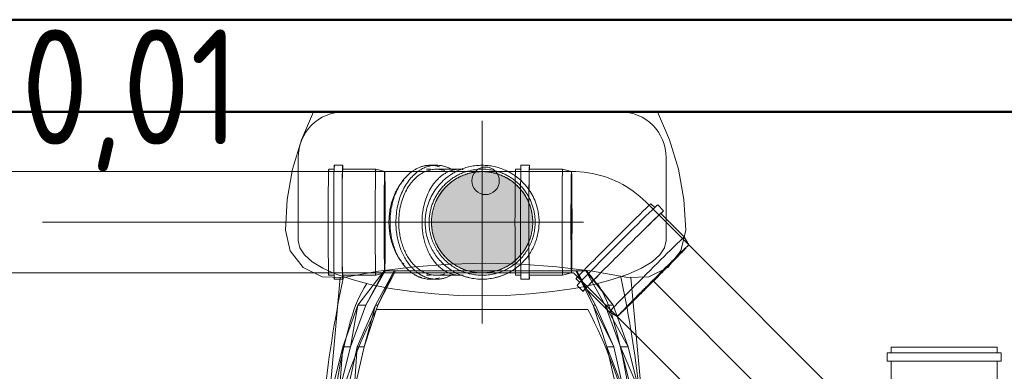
# Model space of a CAD drawing. Header units: millimetres. Extents: x -121 to 21670, y 1231 to 39176.
# Tile 20 of 72: x 8214 to 9284, y 35416 to 35798. Entities that reach past the tile are written whole.
import ezdxf

# ---------------------------------------------------------------- set-up
doc = ezdxf.new("R2010")
doc.units = ezdxf.units.MM
doc.linetypes.add('ADSK_Осевая', pattern=[700, 500, -100, 0, -100])
doc.linetypes.add('ADSK_Скрыто', pattern=[300, 150, -150])
for name, color, linetype, lineweight in [('A-DETL-____-HDLN', 90, 'ADSK_Скрыто', 9), ('A-WALL-____-MCUT', 113, 'Continuous', 50), ('A-WALL-____-OTLN', 113, 'Continuous', 20), ('M-EQPM-____-OTLN', 50, 'Continuous', 20), ('P-PIPE-____-CNTR', 3, 'ADSK_Осевая', 20), ('P-PIPE-____-IDEN', 2, 'Continuous', 20), ('P-PIPE-____-OTLN', 3, 'Continuous', 20), ('P-SANR-FIXT-OTLN', 6, 'Continuous', 20)]:
    doc.layers.add(name, color=color, linetype=linetype, lineweight=lineweight)
doc.styles.add('GOST Common_1', font='GOST_Common.ttf', dxfattribs={"width": 0.9, "height": 125})

# ---------------------------------------------------------------- blocks, each defined once
blk = doc.blocks.new('Прямая форма - V line-608933-В_Этаж 02_Канализация')
at = {"layer": 'M-EQPM-____-OTLN', "color": 253}
for p, q in [((200.1, -30.5), (186.8, 0)), ((-186.8, 0), (-200.1, -30.5)), ((-200.1, -30.5), (-209.7, -62.4)), ((209.7, -62.4), (200.1, -30.5)), ((-209.7, -62.4), (-215.5, -95.2)), ((-10.6, -64.4), (-8.3, -62.5)), ((-8.3, -62.5), (-5.7, -61.1)), ((-5.7, -61.1), (-2.9, -60.3)), ((-2.9, -60.3), (0, -60)), ((0, -60), (2.9, -60.3)), ((2.9, -60.3), (5.7, -61.1)), ((5.7, -61.1), (8.3, -62.5)), ((8.3, -62.5), (10.6, -64.4)), ((215.5, -95.2), (209.7, -62.4)), ((-15, -75), (-14.7, -72.1)), ((-14.7, -72.1), (-13.9, -69.2)), ((-13.9, -69.2), (-12.5, -66.6)), ((-12.5, -66.6), (-10.6, -64.4)), ((10.6, -64.4), (12.5, -66.6)), ((12.5, -66.6), (13.9, -69.2)), ((13.9, -69.2), (14.7, -72.1)), ((14.7, -72.1), (15, -75)), ((-14.7, -77.9), (-15, -75)), ((-13.9, -80.7), (-14.7, -77.9)), ((-12.5, -83.3), (-13.9, -80.7)), ((-10.6, -85.6), (-12.5, -83.3)), ((-8.3, -87.4), (-10.6, -85.6)), ((10.6, -85.6), (8.3, -87.4)), ((12.5, -83.3), (10.6, -85.6)), ((13.9, -80.7), (12.5, -83.3)), ((14.7, -77.9), (13.9, -80.7)), ((15, -75), (14.7, -77.9)), ((-215.5, -95.2), (-217.5, -128.5)), ((-5.7, -88.8), (-8.3, -87.4)), ((-2.9, -89.7), (-5.7, -88.8)), ((0, -90), (-2.9, -89.7)), ((2.9, -89.7), (0, -90)), ((5.7, -88.8), (2.9, -89.7)), ((8.3, -87.4), (5.7, -88.8)), ((217.5, -128.5), (215.5, -95.2)), ((-217.5, -128.5), (-212.4, -151)), ((212.4, -151), (217.5, -128.5)), ((-212.4, -151), (-198.2, -169.1)), ((198.2, -169.1), (212.4, -151)), ((-198.2, -169.1), (-177.6, -179.5)), ((-116.2, -173.2), (-77.6, -168.3)), ((-77.6, -168.3), (-38.9, -165.4)), ((-38.9, -165.4), (0, -164.4)), ((38.9, -165.4), (0, -164.4)), ((77.6, -168.3), (38.9, -165.4)), ((77.6, -168.3), (116.2, -173.2)), ((177.6, -179.5), (198.2, -169.1)), ((-177.6, -179.5), (-154.5, -180)), ((-157.8, -179.9), (-173.5, -350.4)), ((-154.5, -180), (-116.2, -173.2)), ((-138.7, -210.1), (-110.2, -172.9)), ((-130.1, -210.2), (-110.2, -172.9)), ((-108.9, -172.9), (-130.1, -210.2)), ((-119.6, -210.1), (-99.2, -172.9)), ((-117.1, -210.2), (-99.2, -172.9)), ((-98, -172.9), (-117.1, -210.2)), ((-110.2, -172.9), (-108.9, -172.9)), ((-108.9, -172.9), (-99.2, -172.9)), ((-99.2, -172.9), (-98, -172.9)), ((-98, -172.9), (98, -172.9)), ((98, -172.9), (99.2, -172.9)), ((98, -172.9), (119.6, -210.1)), ((117.1, -210.2), (98, -172.9)), ((99.2, -172.9), (119.6, -210.1)), ((99.2, -172.9), (108.9, -172.9)), ((108.9, -172.9), (110.2, -172.9)), ((108.9, -172.9), (138.7, -210.1)), ((130.1, -210.2), (108.9, -172.9)), ((110.2, -172.9), (138.7, -210.1)), ((116.2, -173.2), (154.5, -180)), ((154.5, -180), (177.6, -179.5)), ((173.5, -350.4), (157.8, -179.9)), ((-154.9, -255.3), (-138.7, -210.1)), ((-146.7, -255.5), (-138.7, -210.1)), ((-130.1, -210.2), (-146.7, -255.5)), ((-139.4, -255.3), (-119.6, -210.1)), ((-138.7, -210.1), (-130.1, -210.2)), ((-132, -255.5), (-119.6, -210.1)), ((-117.1, -210.2), (-132, -255.5)), ((-119.6, -210.1), (-117.1, -210.2)), ((119.6, -210.1), (117.1, -210.2)), ((117.1, -210.2), (139.4, -255.3)), ((132, -255.5), (117.1, -210.2)), ((119.6, -210.1), (139.4, -255.3)), ((138.7, -210.1), (130.1, -210.2)), ((130.1, -210.2), (154.9, -255.3)), ((146.7, -255.5), (130.1, -210.2)), ((138.7, -210.1), (154.9, -255.3)), ((-166.5, -302.2), (-154.9, -255.3)), ((-158.6, -302.8), (-154.9, -255.3)), ((-146.7, -255.5), (-158.6, -302.8)), ((-154.9, -255.3), (-146.7, -255.5)), ((-149.8, -302.2), (-139.4, -255.3)), ((-142.7, -302.8), (-139.4, -255.3)), ((-132, -255.5), (-142.7, -302.8)), ((-139.4, -255.3), (-132, -255.5)), ((139.4, -255.3), (132, -255.5)), ((132, -255.5), (149.8, -302.2)), ((142.7, -302.8), (132, -255.5)), ((139.4, -255.3), (149.8, -302.2)), ((154.9, -255.3), (146.7, -255.5)), ((146.7, -255.5), (166.5, -302.2)), ((158.6, -302.8), (146.7, -255.5)), ((154.9, -255.3), (166.5, -302.2)), ((-173.3, -350.4), (-166.5, -302.2)), ((-165.6, -351.3), (-166.5, -302.2)), ((-166.5, -302.2), (-158.6, -302.8)), ((-158.6, -302.8), (-165.6, -351.3)), ((-156, -350.4), (-149.8, -302.2)), ((-149, -351.3), (-149.8, -302.2)), ((-149.8, -302.2), (-142.7, -302.8)), ((-142.7, -302.8), (-149, -351.3)), ((149.8, -302.2), (142.7, -302.8)), ((142.7, -302.8), (156, -350.4)), ((149, -351.3), (142.7, -302.8)), ((149.8, -302.2), (156, -350.4)), ((166.5, -302.2), (158.6, -302.8)), ((158.6, -302.8), (173.3, -350.4)), ((165.6, -351.3), (158.6, -302.8)), ((166.5, -302.2), (173.3, -350.4)), ((-175, -398.1), (-173.5, -350.4)), ((-174.8, -398.1), (-173.3, -350.4)), ((-173.3, -350.4), (-165.6, -351.3)), ((-165.6, -351.3), (-167, -397.7)), ((-157.3, -398.1), (-156, -350.4)), ((-156, -350.4), (-149, -351.3)), ((-149, -351.3), (-150.3, -397.7)), ((156, -350.4), (149, -351.3)), ((150.3, -397.7), (149, -351.3)), ((156, -350.4), (157.3, -398.1)), ((173.3, -350.4), (165.6, -351.3)), ((167, -397.7), (165.6, -351.3)), ((173.3, -350.4), (174.8, -398.1)), ((175, -398.1), (173.5, -350.4)), ((-170.7, -445.5), (-175, -398.1)), ((-167, -397.7), (-174.8, -398.1)), ((-170.5, -445.5), (-174.8, -398.1)), ((-162.8, -443.9), (-167, -397.7)), ((-150.3, -397.7), (-157.3, -398.1)), ((-153.4, -445.5), (-157.3, -398.1)), ((-146.5, -443.9), (-150.3, -397.7)), ((150.3, -397.7), (146.5, -443.9)), ((157.3, -398.1), (150.3, -397.7)), ((157.3, -398.1), (153.4, -445.5)), ((167, -397.7), (162.8, -443.9)), ((174.8, -398.1), (167, -397.7)), ((174.8, -398.1), (170.5, -445.5)), ((170.7, -445.5), (175, -398.1)), ((-170.7, -445.5), (-160.6, -491.7)), ((-170.5, -445.5), (-162.8, -443.9)), ((-160.4, -491.7), (-170.5, -445.5)), ((-153, -488.9), (-162.8, -443.9)), ((-153.4, -445.5), (-146.5, -443.9)), ((-144.4, -491.7), (-153.4, -445.5)), ((-146.5, -443.9), (-137.7, -488.9)), ((137.7, -488.9), (146.5, -443.9)), ((153.4, -445.5), (144.4, -491.7)), ((146.5, -443.9), (153.4, -445.5)), ((153, -488.9), (162.8, -443.9)), ((170.5, -445.5), (160.4, -491.7)), ((160.6, -491.7), (170.7, -445.5)), ((162.8, -443.9), (170.5, -445.5)), ((-160.6, -491.7), (-144.9, -535.9)), ((-160.4, -491.7), (-153, -488.9)), ((-144.8, -535.9), (-160.4, -491.7)), ((-137.8, -531.8), (-153, -488.9)), ((-144.4, -491.7), (-137.7, -488.9)), ((-130.3, -530.2), (-144.4, -491.7)), ((-124, -531.8), (-144.4, -491.7)), ((-137.7, -488.9), (-124, -531.8)), ((124, -531.8), (137.7, -488.9)), ((137.7, -488.9), (130.3, -530.2)), ((144.4, -491.7), (130.3, -530.2)), ((144.4, -491.7), (137.7, -488.9)), ((153, -488.9), (137.8, -531.8)), ((160.4, -491.7), (144.8, -535.9)), ((144.9, -535.9), (160.6, -491.7)), ((160.4, -491.7), (153, -488.9)), ((-144.8, -535.9), (-137.8, -531.8)), ((-113.8, -572.6), (-137.8, -531.8)), ((-107.6, -565), (-130.3, -530.2)), ((-102.4, -572.6), (-130.3, -530.2)), ((-130.3, -530.2), (-124, -531.8)), ((-124, -531.8), (-102.4, -572.6)), ((102.4, -572.6), (124, -531.8)), ((130.3, -530.2), (107.6, -565)), ((124, -531.8), (107.6, -565)), ((113.8, -572.6), (137.8, -531.8)), ((130.3, -530.2), (124, -531.8)), ((137.8, -531.8), (144.8, -535.9)), ((-144.9, -535.9), (-119.7, -578.7)), ((-119.6, -578.7), (-144.8, -535.9)), ((144.8, -535.9), (119.6, -578.7)), ((119.7, -578.7), (144.9, -535.9)), ((-102.4, -572.6), (-107.6, -565)), ((107.6, -565), (102.4, -572.6)), ((-119.6, -578.7), (-113.8, -572.6)), ((-81.1, -604.2), (-113.8, -572.6)), ((-73, -604.2), (-102.4, -572.6)), ((73, -604.2), (102.4, -572.6)), ((81.1, -604.2), (113.8, -572.6)), ((119.6, -578.7), (113.8, -572.6)), ((-119.7, -578.7), (-85.3, -611.8)), ((-85.2, -611.8), (-119.6, -578.7)), ((119.6, -578.7), (85.2, -611.8)), ((85.3, -611.8), (119.7, -578.7)), ((-85.2, -611.8), (-81.1, -604.2)), ((-42.2, -624.1), (-81.1, -604.2)), ((-37.9, -624.1), (-73, -604.2)), ((37.9, -624.1), (73, -604.2)), ((42.2, -624.1), (81.1, -604.2)), ((85.2, -611.8), (81.1, -604.2)), ((-85.3, -611.8), (-44.3, -632.8)), ((-44.3, -632.8), (-85.2, -611.8)), ((44.3, -632.8), (85.3, -611.8)), ((85.2, -611.8), (44.3, -632.8)), ((-44.3, -632.8), (-42.2, -624.1)), ((0, -631), (-42.2, -624.1)), ((-37.9, -624.1), (0, -631)), ((0, -631), (37.9, -624.1)), ((42.2, -624.1), (0, -631)), ((0, -640), (0, -631)), ((44.3, -632.8), (42.2, -624.1)), ((-44.3, -632.8), (0, -640)), ((0, -640), (-44.3, -632.8)), ((0, -640), (44.3, -632.8)), ((44.3, -632.8), (0, -640))]:
    blk.add_line(p, q, dxfattribs=at)
blk = doc.blocks.new('Прямая форма - FU - 053-611837-В_Этаж 02_Канализация')
blk.add_blockref('Прямая форма - V line-608933-В_Этаж 02_Канализация', (0, 0))
blk = doc.blocks.new('Прямая форма - V line-611855-В_Этаж 02_Канализация')
at = {"layer": 'A-WALL-____-MCUT', "color": 9}
for p, q in [((4180, 100), (1000, 100)), ((1000, 0), (4180, 0))]:
    blk.add_line(p, q, dxfattribs=at)
blk = doc.blocks.new('Прямая форма - SW - 014-611856-В_Этаж 02_Канализация')
blk.add_blockref('Прямая форма - V line-611855-В_Этаж 02_Канализация', (0, 0))
blk = doc.blocks.new('V line_ifc_RVT-1-В_Этаж 02_Канализация')
at = {"layer": 'A-WALL-____-OTLN', "color": 253, "lineweight": 20, "rotation": 180}
blk.add_blockref('Прямая форма - SW - 014-611856-В_Этаж 02_Канализация', (31603.2, 35797.6), dxfattribs=at)
at = {"layer": 'M-EQPM-____-OTLN', "color": 253, "lineweight": 20}
blk.add_blockref('Прямая форма - FU - 053-611837-В_Этаж 02_Канализация', (28796.9, 35697.6), dxfattribs=at)
blk = doc.blocks.new('ADSK_Унитаз напольный_ГОСТ 30493-2017 - Вертикальный выпуск-1561234-В_Этаж 02_Канализация')
at = {"layer": 'A-DETL-____-HDLN'}
for p, q in [((-200, -65.1), (-200, -140)), ((200, -120.1), (200, -116.5)), ((200, -140), (200, -120.2)), ((105.6, -190.9), (113.7, -189.4)), ((139.2, -215), (140.4, -218.8))]:
    blk.add_line(p, q, dxfattribs=at)
at = {"layer": 'A-DETL-____-HDLN', "flags": 128}
for points in [[(-200, -140), (-198.3, -147.8), (-193.2, -155.5), (-184.8, -163), (-173.2, -170), (-162.4, -175)], [(113.8, -189.3), (121.8, -187.6), (141.4, -182.4), (158.7, -176.5), (173.2, -170), (184.8, -163), (193.2, -155.5), (198.3, -147.8), (200, -140)], [(125.3, -186.7), (127.9, -190.8), (130.6, -195.5), (133, -200.2), (135.2, -205), (137.3, -210), (139.1, -214.7)], [(-0.4, -642.7), (-0.4, -642.7), (-0.5, -642.7), (-0.5, -642.7)], [(0.5, -642.7), (0.5, -642.7), (0.5, -642.7), (0.4, -642.7), (0.4, -642.7), (0.3, -642.7)]]:
    blk.add_lwpolyline(points, dxfattribs=at)
at = {"layer": 'A-DETL-____-HDLN'}
blk.add_arc((-1182.5, -460), 1362.5, 9.4285, 11.886, dxfattribs=at)
at = {"layer": 'P-SANR-FIXT-OTLN'}
for p, q in [((150, 0), (-150, 0)), ((-200, -50), (-200, -65)), ((200, -116.5), (200, -50)), ((115, -215), (-115, -215))]:
    blk.add_line(p, q, dxfattribs=at)
at = {"layer": 'P-SANR-FIXT-OTLN', "flags": 128}
for points in [[(-162.3, -175.1), (-158.7, -176.5), (-141.4, -182.4), (-121.8, -187.6), (-100, -192), (-76.5, -195.4), (-51.8, -198), (-26.1, -199.5), (0, -200), (26.1, -199.5), (51.8, -198), (76.5, -195.4), (100, -192), (105.6, -191)], [(-141, -220.5), (-139.3, -215.4), (-137.5, -210.4), (-135.4, -205.5), (-133.2, -200.6), (-130.8, -195.9), (-128.2, -191.2), (-125.4, -186.7)], [(-164.9, -362.1), (-163.7, -341.3), (-161.3, -318.1), (-158.1, -295.1), (-153.9, -272.2), (-148.9, -249.5), (-142.9, -227.1), (-141, -220.5)], [(140.4, -218.8), (140.8, -220), (141, -220.5)], [(141, -220.5), (147.2, -242.9), (152.5, -265.5), (157, -288.4), (160.5, -311.3), (163.1, -334.5), (164.7, -357.6), (164.9, -361.9)], [(-180, -460), (-174.8, -507.9), (-159.4, -552.9), (-134.7, -592.6), (-102.3, -624.6), (-63.8, -647), (-21.7, -658.5), (21.7, -658.5), (63.8, -647), (102.3, -624.6), (134.7, -592.6), (159.4, -552.9), (174.8, -507.9), (180, -460)], [(-175, -460), (-169.9, -506.7), (-155, -550.6), (-131, -589.3), (-99.4, -620.5), (-62.1, -642.3), (-21.1, -653.6), (21.1, -653.6), (62.1, -642.3), (99.4, -620.5), (131, -589.3), (155, -550.6), (169.9, -506.7), (175, -460)], [(-0.4, -642.7), (-0.4, -642.7), (-0.5, -642.7), (-0.5, -642.7)], [(0.5, -642.7), (0.5, -642.7), (0.5, -642.7), (0.4, -642.7), (0.4, -642.7), (0.3, -642.7)]]:
    blk.add_lwpolyline(points, dxfattribs=at)
at = {"layer": 'P-SANR-FIXT-OTLN'}
for centre, radius, start, end in [((150, -50), 50, 360, 90), ((-150, -50), 50, 90, 180), ((1182.5, -460), 1362.5, 168.114, 180), ((355.2, -460), 530.2, 152.4784, 180), ((-355.2, -460), 530.2, 360, 27.5216), ((-1182.5, -460), 1362.5, 360, 9.4264)]:
    blk.add_arc(centre, radius, start, end, dxfattribs=at)
blk = doc.blocks.new('ADSK_ППР_Отвод канализационный_Составной - Отвод раструбный-1566248-В_Этаж 02_Канализация')
at = {"layer": 'A-DETL-____-HDLN', "color": 12}
for p, q in [((28632.5, 35635.2), (28626.5, 35635.2)), ((28641.6, 35639.5), (28632.5, 35639.5)), ((28677.6, 35635.2), (28641.6, 35635.2)), ((28687.3, 35632.6), (28677.6, 35635.2)), ((28688.5, 35632.6), (28687.3, 35632.6)), ((28768.4, 35632.6), (28729.1, 35632.6)), ((28737.1, 35635.2), (28732.9, 35635.2)), ((28737.1, 35635.2), (28732.9, 35635.2)), ((28743.5, 35639.5), (28737.1, 35639.5)), ((28743.5, 35639.5), (28737.1, 35639.5)), ((28768.8, 35635.2), (28743.5, 35635.2)), ((28768.8, 35635.2), (28743.5, 35635.2)), ((28641.6, 35520), (28677.6, 35520)), ((28677.6, 35520), (28687.1, 35522.6)), ((28687.3, 35522.6), (28688.5, 35522.6)), ((28729.1, 35522.6), (28768.4, 35522.6)), ((28732.9, 35520), (28737.1, 35520)), ((28732.9, 35520), (28737.1, 35520)), ((28737.1, 35515.7), (28743.5, 35515.7)), ((28737.1, 35515.7), (28743.5, 35515.7)), ((28743.5, 35520), (28768.8, 35520)), ((28743.5, 35520), (28768.8, 35520))]:
    blk.add_line(p, q, dxfattribs=at)
at = {"layer": 'A-DETL-____-HDLN', "color": 12, "flags": 128}
for points in [[(28688.5, 35632.6), (28690.8, 35632.6), (28693.1, 35632.6), (28695.4, 35632.6), (28697.7, 35632.6), (28700, 35632.6), (28702.3, 35632.6), (28704.5, 35632.6), (28706.7, 35632.6), (28708.9, 35632.6), (28711, 35632.6), (28713.1, 35632.6), (28715.2, 35632.6), (28717.2, 35632.6), (28719.2, 35632.6), (28721.1, 35632.6), (28723, 35632.6), (28724.8, 35632.6), (28726.5, 35632.6), (28728.2, 35632.6), (28729.1, 35632.6)], [(28789.9, 35632.6), (28790.6, 35632.6), (28791.3, 35632.6), (28791.8, 35632.6), (28792.3, 35632.6), (28792.7, 35632.6), (28792.9, 35632.6), (28793.1, 35632.6), (28793.2, 35632.6)], [(28795.4, 35632.6), (28797.6, 35632.5), (28799.8, 35632.2), (28802, 35631.9), (28804.2, 35631.5), (28806.3, 35631.1), (28808.4, 35630.5), (28810.5, 35629.8), (28812.6, 35629.1), (28814.7, 35628.3), (28816.7, 35627.4), (28818.6, 35626.4), (28820.6, 35625.4), (28822.5, 35624.2), (28824.3, 35623)], [(28824.8, 35532.6), (28823, 35531.4), (28821.1, 35530.2), (28819.2, 35529.1), (28817.2, 35528.1), (28815.2, 35527.2), (28813.2, 35526.4), (28811.1, 35525.6), (28809, 35524.9), (28806.9, 35524.4), (28804.7, 35523.9), (28802.6, 35523.4), (28800.4, 35523.1), (28798.2, 35522.9), (28796, 35522.7), (28793.8, 35522.6), (28793.2, 35522.6)], [(28729.1, 35522.6), (28727.4, 35522.6), (28725.7, 35522.6), (28723.9, 35522.6), (28722.1, 35522.6), (28720.2, 35522.6), (28718.2, 35522.6), (28716.2, 35522.6), (28714.2, 35522.6), (28712.1, 35522.6), (28710, 35522.6), (28707.8, 35522.6), (28705.6, 35522.6), (28703.4, 35522.6), (28701.2, 35522.6), (28698.9, 35522.6), (28696.6, 35522.6), (28694.3, 35522.6), (28692, 35522.6), (28689.7, 35522.6), (28688.5, 35522.6)], [(28793.2, 35522.6), (28793.1, 35522.6), (28792.8, 35522.6), (28792.5, 35522.6), (28792.1, 35522.6), (28791.6, 35522.6), (28791, 35522.6), (28790.3, 35522.6)]]:
    blk.add_lwpolyline(points, dxfattribs=at)
at = {"layer": 'A-DETL-____-HDLN', "color": 12}
for radius, start, end in [(61.9, 114.5192, 180), (57.6, 105.6977, 180), (55, 0, 180), (55, 90.5828, 180), (61.9, 65.6942, 114.3058), (57.6, 74.5316, 105.4684), (55, 21.4782, 89.4172), (57.6, 0, 74.3023), (61.9, 0, 65.4808), (55, 0, 21.3113), (61.9, 180, 231.4286), (57.6, 180, 231.4286), (55, 180, 0), (55, 180, 207.1143), (57.6, 308.5714, 0), (61.9, 308.5714, 0), (55, 338.6907, 0), (55, 332.8857, 338.5231), (55, 207.3488, 332.6512), (61.9, 231.4286, 245.5806), (57.6, 231.4286, 254.4096), (57.6, 285.5904, 308.5714), (61.9, 294.4194, 308.5714), (61.9, 245.794, 257.1429), (57.6, 254.6389, 257.1429), (61.9, 257.1429, 282.8571), (57.6, 257.1429, 282.8571), (57.6, 282.8571, 285.3611), (61.9, 282.8571, 294.206)]:
    blk.add_arc((28793.2, 35577.6), radius, start, end, dxfattribs=at)
for centre, major_axis, ratio, start_param, end_param in [((28632.5, 35577.6), (0, 61.9), 0.01, 6.058786, 7.853982), ((28641.6, 35577.6), (0, 61.9), 0.01, 5.901377, 7.853982), ((28626.5, 35577.6), (0, 57.6), 0.01, 6.058786, 7.853982), ((28641.6, 35577.6), (0, 57.6), 0.01, 6.058786, 7.405183), ((28677.6, 35577.6), (0, 57.6), 0.01, 6.058786, 7.853982), ((28687.3, 35577.6), (0, 55), 0.01, 0, 0.224399), ((28687.3, 35577.6), (0, 55), 0.01, 0, 0.192634), ((28737.1, 35577.6), (0, 61.9), 0.710633, 0.427942, 1.570796), ((28737.1, 35577.6), (0, 61.9), 0.710633, 0.427942, 1.570796), ((28743.5, 35577.6), (0, 61.9), 0.710633, 0.427942, 1.570796), ((28743.5, 35577.6), (0, 61.9), 0.710633, 0.427942, 1.570796), ((28743.5, 35577.6), (0, 57.6), 0.710633, 0.273977, 1.570796), ((28743.5, 35577.6), (0, 57.6), 0.710633, 0.273977, 1.570796), ((28737.1, 35577.6), (0, 61.9), 0.710633, 6.058786, 6.707402), ((28737.1, 35577.6), (0, 61.9), 0.710633, 6.058786, 6.707402), ((28743.5, 35577.6), (0, 61.9), 0.710633, 5.895439, 6.707402), ((28743.5, 35577.6), (0, 61.9), 0.710633, 5.895439, 6.707402), ((28768.8, 35577.6), (0, 57.6), 0.710633, 0.273977, 1.570796), ((28768.8, 35577.6), (0, 57.6), 0.710633, 0.273977, 1.570796), ((28743.5, 35577.6), (0, 57.6), 0.710633, 6.058786, 6.553159), ((28743.5, 35577.6), (0, 57.6), 0.710633, 6.058786, 6.553159), ((28768.8, 35577.6), (0, 57.6), 0.710633, 6.191707, 6.553159), ((28768.8, 35577.6), (0, 57.6), 0.710633, 6.191707, 6.553159), ((28687.3, 35577.6), (0, 55), 0.01, 0.261799, 0.632972), ((28687.3, 35577.6), (0, 55), 0.01, 0.631823, 0.708307), ((28732.9, 35577.6), (0, 57.6), 0.710633, 0.654955, 1.570796), ((28732.9, 35577.6), (0, 57.6), 0.710633, 0.654955, 1.570796), ((28687.3, 35577.6), (0, 55), 0.01, 0.707138, 1.097562), ((28687.3, 35577.6), (0, 55), 0.01, 1.096564, 1.164031), ((28687.3, 35577.6), (0, 55), 0.01, 1.163077, 1.978516), ((28626.5, 35577.6), (0, 57.6), 0.01, 1.570796, 2.870621), ((28632.5, 35577.6), (0, 61.9), 0.01, 1.570796, 2.734482), ((28641.6, 35577.6), (0, 61.9), 0.01, 1.570796, 2.861402), ((28677.6, 35577.6), (0, 57.6), 0.01, 1.570796, 3.365992), ((28732.9, 35577.6), (0, 57.6), 0.710633, 1.570796, 2.486638), ((28732.9, 35577.6), (0, 57.6), 0.710633, 1.570796, 2.486638), ((28737.1, 35577.6), (0, 61.9), 0.710633, 1.570796, 2.468394), ((28737.1, 35577.6), (0, 61.9), 0.710633, 1.570796, 2.468394), ((28743.5, 35577.6), (0, 61.9), 0.710633, 1.570796, 2.468394), ((28743.5, 35577.6), (0, 61.9), 0.710633, 1.570796, 2.468394), ((28743.5, 35577.6), (0, 57.6), 0.710633, 1.570796, 2.468394), ((28743.5, 35577.6), (0, 57.6), 0.710633, 1.570796, 2.468394), ((28768.8, 35577.6), (0, 57.6), 0.710633, 1.570796, 2.468394), ((28768.8, 35577.6), (0, 57.6), 0.710633, 1.570796, 2.468394), ((28641.6, 35577.6), (0, 57.6), 0.01, 2.019595, 3.365992), ((28687.3, 35577.6), (0, 55), 0.01, 1.977562, 2.049892), ((28687.3, 35577.6), (0, 55), 0.01, 2.048123, 2.434454), ((28687.3, 35577.6), (0, 55), 0.01, 2.433286, 2.50977), ((28687.3, 35577.6), (0, 55), 0.01, 2.508621, 2.879793), ((28687.3, 35577.6), (0, 55), 0.01, 2.917193, 3.141593), ((28737.1, 35577.6), (0, 61.9), 0.710633, 2.468394, 2.715394), ((28737.1, 35577.6), (0, 61.9), 0.710633, 2.468394, 2.715394), ((28743.5, 35577.6), (0, 61.9), 0.710633, 2.468394, 2.715394), ((28743.5, 35577.6), (0, 61.9), 0.710633, 2.468394, 2.715394), ((28743.5, 35577.6), (0, 57.6), 0.710633, 2.468394, 2.869488), ((28743.5, 35577.6), (0, 57.6), 0.710633, 2.468394, 2.869488), ((28768.8, 35577.6), (0, 57.6), 0.710633, 2.468394, 2.869488), ((28768.8, 35577.6), (0, 57.6), 0.710633, 2.468394, 2.869488), ((28641.6, 35577.6), (0, 61.9), 0.01, 3.417495, 3.525461), ((28687.3, 35577.6), (0, 55), 0.01, 2.948958, 3.141593), ((28737.1, 35577.6), (0, 61.9), 0.710633, 2.719119, 2.917193), ((28737.1, 35577.6), (0, 61.9), 0.710633, 2.719119, 2.917193), ((28743.5, 35577.6), (0, 61.9), 0.710633, 2.719119, 2.917193), ((28743.5, 35577.6), (0, 61.9), 0.710633, 2.719119, 2.917193), ((28737.1, 35577.6), (0, 61.9), 0.710633, 2.917193, 3.365992), ((28737.1, 35577.6), (0, 61.9), 0.710633, 2.917193, 3.365992), ((28743.5, 35577.6), (0, 57.6), 0.710633, 2.873491, 2.917193), ((28743.5, 35577.6), (0, 57.6), 0.710633, 2.873491, 2.917193), ((28743.5, 35577.6), (0, 61.9), 0.710633, 2.917193, 3.523401), ((28743.5, 35577.6), (0, 61.9), 0.710633, 2.917193, 3.523401), ((28743.5, 35577.6), (0, 57.6), 0.710633, 2.917193, 3.365992), ((28743.5, 35577.6), (0, 57.6), 0.710633, 2.917193, 3.365992), ((28768.8, 35577.6), (0, 57.6), 0.710633, 2.873491, 2.917193), ((28768.8, 35577.6), (0, 57.6), 0.710633, 2.873491, 2.917193), ((28768.8, 35577.6), (0, 57.6), 0.710633, 2.917193, 3.233071), ((28768.8, 35577.6), (0, 57.6), 0.710633, 2.917193, 3.233071)]:
    blk.add_ellipse(centre, major_axis=major_axis, ratio=ratio, start_param=start_param, end_param=end_param, dxfattribs=at)
at = {"layer": 'P-PIPE-____-OTLN', "color": 22}
for p, q in [((28626.5, 35520), (28632.5, 35520)), ((28632.5, 35515.7), (28641.6, 35515.7))]:
    blk.add_line(p, q, dxfattribs=at)
for centre, major_axis, start_param, end_param in [((28626.5, 35577.6), (0, 57.6), 2.87149, 3.365992), ((28632.5, 35577.6), (0, 61.9), 2.73529, 3.365992), ((28641.6, 35577.6), (0, 61.9), 2.86221, 3.416687)]:
    blk.add_ellipse(centre, major_axis=major_axis, ratio=0.01, start_param=start_param, end_param=end_param, dxfattribs=at)
blk = doc.blocks.new('ADSK_ППР_Отвод канализационный_Составной - Отвод раструбный-1566231-В_Этаж 02_Канализация')
at = {"layer": 'A-DETL-____-HDLN', "color": 12}
for centre, major_axis, start_param, end_param in [((28844.6, 35577.6), (0, 61.9), 6.279043, 6.283185), ((28890.3, 35577.6), (0, 55), 0.519457, 0.522669), ((28890.3, 35577.6), (0, 55), 0.257657, 0.260685), ((28829.5, 35577.6), (0, 57.6), 0.750483, 2.391749), ((28835.5, 35577.6), (0, 61.9), 0.960538, 2.18029), ((28890.3, 35577.6), (0, 55), 0.781256, 0.784593), ((28890.3, 35577.6), (0, 55), 1.043056, 1.046506), ((28844.6, 35577.6), (0, 61.9), 1.237368, 1.904514), ((28890.3, 35577.6), (0, 55), 1.304855, 1.308424), ((28890.3, 35577.6), (0, 55), 1.566654, 1.570364), ((28890.3, 35577.6), (0, 55), 1.828454, 1.832344), ((28890.3, 35577.6), (0, 55), 2.090253, 2.094597), ((28978.9, 35514), (38.9, 38.9), 3.145735, 5.838528), ((28978.9, 35514), (38.9, 38.9), 0.523237, 0.527741), ((28978.9, 35514), (38.9, 38.9), 5.763728, 5.879608), ((28978.9, 35514), (38.9, 38.9), 0.053318, 0.329736), ((28978.9, 35514), (38.9, 38.9), 5.98626, 6.206906), ((28890.3, 35577.6), (0, 55), 2.201307, 2.239853), ((28890.3, 35577.6), (0, 55), 2.352053, 2.356973), ((28978.9, 35514), (38.9, 38.9), 5.349503, 5.423669), ((28978.9, 35514), (38.9, 38.9), 0.785628, 0.78954), ((28890.3, 35577.6), (0, 55), 2.613852, 2.664217), ((28890.3, 35577.6), (0, 55), 2.631985, 2.635578), ((28890.3, 35577.6), (0, 55), 2.655332, 2.664939), ((28890.3, 35577.6), (0, 55), 2.705229, 3.137451), ((28978.9, 35514), (38.9, 38.9), 1.309712, 1.313139), ((28978.9, 35514), (38.9, 38.9), 1.047727, 1.051339), ((28978.9, 35514), (38.9, 38.9), 1.571661, 1.574938), ((28978.9, 35514), (38.9, 38.9), 4.909165, 4.953823), ((28978.9, 35514), (38.9, 38.9), 1.83359, 1.836738), ((28978.9, 35514), (38.9, 38.9), 4.479239, 4.523897), ((28946.6, 35546.3), (43.8, 43.8), 3.141593, 3.145735), ((28978.9, 35514), (38.9, 38.9), 2.09554, 2.098537), ((28978.9, 35514), (38.9, 38.9), 2.357526, 2.360336), ((28978.9, 35514), (38.9, 38.9), 4.009392, 4.083559), ((28978.9, 35514), (38.9, 38.9), 2.818391, 3.124523), ((28978.9, 35514), (38.9, 38.9), 3.145735, 3.407534), ((28978.9, 35514), (38.9, 38.9), 2.696936, 2.759458), ((28978.9, 35514), (38.9, 38.9), 2.713433, 2.750063), ((28978.9, 35514), (38.9, 38.9), 3.553454, 3.669333), ((28978.9, 35514), (38.9, 38.9), 2.619624, 2.622136)]:
    blk.add_ellipse(centre, major_axis=major_axis, ratio=0.01, start_param=start_param, end_param=end_param, dxfattribs=at)
at = {"layer": 'P-PIPE-____-OTLN', "color": 22}
for p, q in [((28835.5, 35635.2), (28829.5, 35635.2)), ((28844.6, 35639.5), (28835.5, 35639.5)), ((28880.6, 35635.2), (28844.6, 35635.2)), ((28890.3, 35632.6), (28880.6, 35635.2)), ((28891.3, 35632.6), (28890.3, 35632.6)), ((29017.8, 35552.9), (28971.2, 35599.6)), ((28980.9, 35593.5), (28976.7, 35597.7)), ((28990.4, 35590.1), (28984, 35596.5)), ((29012.8, 35561.6), (28987.4, 35587)), ((29017.8, 35552.9), (29012.8, 35561.6)), ((28829.5, 35520), (28835.5, 35520)), ((28835.5, 35515.7), (28844.6, 35515.7)), ((28844.6, 35520), (28880.6, 35520)), ((28880.6, 35520), (28890.3, 35522.6)), ((28890.3, 35522.6), (28891.3, 35522.6)), ((28893.4, 35521.8), (28940.1, 35475.1)), ((28895.2, 35516.3), (28899.5, 35512)), ((28896.4, 35509), (28902.9, 35502.5)), ((28905.9, 35505.6), (28931.4, 35480.1)), ((28931.4, 35480.1), (28940.1, 35475.1))]:
    blk.add_line(p, q, dxfattribs=at)
at = {"layer": 'P-PIPE-____-OTLN', "color": 22, "flags": 128}
for points in [[(28934.5, 35624), (28930.3, 35625.7), (28926.1, 35627.2), (28921.7, 35628.5), (28917.4, 35629.6), (28913, 35630.5), (28908.5, 35631.3), (28904, 35631.9), (28899.5, 35632.3), (28895, 35632.6), (28891.3, 35632.6)], [(28971.2, 35599.6), (28967.9, 35602.7), (28964.5, 35605.7), (28961, 35608.6), (28957.4, 35611.3), (28953.7, 35613.8), (28949.9, 35616.3), (28946, 35618.5), (28942, 35620.6), (28937.9, 35622.6), (28934.5, 35624)], [(28891.3, 35522.6), (28891.4, 35522.6), (28891.6, 35522.6), (28891.7, 35522.6), (28891.8, 35522.6), (28891.9, 35522.6), (28892, 35522.6), (28892.1, 35522.5), (28892.2, 35522.5), (28892.4, 35522.5), (28892.4, 35522.4)], [(28892.4, 35522.4), (28892.5, 35522.4), (28892.6, 35522.3), (28892.7, 35522.3), (28892.8, 35522.2), (28892.9, 35522.1), (28893, 35522.1), (28893.1, 35522), (28893.2, 35521.9), (28893.3, 35521.9), (28893.4, 35521.8)]]:
    blk.add_lwpolyline(points, dxfattribs=at)
at = {"layer": 'P-PIPE-____-OTLN', "color": 22}
for centre, major_axis, start_param, end_param in [((28829.5, 35577.6), (0, 57.6), 6.279043, 7.032799), ((28835.5, 35577.6), (0, 61.9), 6.279043, 7.242916), ((28844.6, 35577.6), (0, 61.9), 6.279043, 7.519745), ((28844.6, 35577.6), (0, 57.6), 6.279043, 7.176641), ((28844.6, 35577.6), (0, 61.9), 5.969838, 6.279043), ((28880.6, 35577.6), (0, 57.6), 6.280506, 9.420636), ((28890.3, 35577.6), (0, 55), 0, 0.257657), ((28890.3, 35577.6), (0, 55), 0.523574, 0.781256), ((28890.3, 35577.6), (0, 55), 0.469092, 0.519457), ((28890.3, 35577.6), (0, 55), 0.26159, 0.427684), ((28890.3, 35577.6), (0, 55), 0.444657, 0.472723), ((28890.3, 35577.6), (0, 55), 0.933683, 1.043056), ((28890.3, 35577.6), (0, 55), 0.785498, 0.859516), ((28890.3, 35577.6), (0, 55), 0.858234, 0.936513), ((28890.3, 35577.6), (0, 55), 1.04741, 1.304855), ((28890.3, 35577.6), (0, 55), 1.309329, 1.329363), ((28890.3, 35577.6), (0, 55), 1.330011, 1.372909), ((28890.3, 35577.6), (0, 55), 1.37402, 1.566654), ((28936, 35557), (40.7, 40.7), 0.004142, 3.145735), ((28940.2, 35552.8), (43.8, 43.8), 0.004142, 3.145735), ((28946.6, 35546.3), (43.8, 43.8), 0.004142, 3.145735), ((28946.6, 35546.3), (43.8, 43.8), 5.965613, 6.283185), ((28890.3, 35577.6), (0, 55), 1.571268, 1.759289), ((28946.6, 35546.3), (40.7, 40.7), 0.004142, 0.90174), ((28890.3, 35577.6), (0, 55), 1.757301, 1.805777), ((28844.6, 35577.6), (0, 61.9), 1.905322, 3.137451), ((28890.3, 35577.6), (0, 55), 1.803946, 1.828454), ((28890.3, 35577.6), (0, 55), 1.833249, 2.090253), ((28972.1, 35520.9), (40.7, 40.7), 0.004142, 3.144272), ((28978.9, 35514), (38.9, 38.9), 0.452941, 0.477149), ((28978.9, 35514), (38.9, 38.9), 0.265941, 0.394782), ((28978.9, 35514), (38.9, 38.9), 0.004142, 0.089156), ((28829.5, 35577.6), (0, 57.6), 2.392617, 3.137451), ((28835.5, 35577.6), (0, 61.9), 2.181098, 3.137451), ((28844.6, 35577.6), (0, 57.6), 2.239853, 3.137451), ((28890.3, 35577.6), (0, 55), 2.239853, 2.274743), ((28978.9, 35514), (38.9, 38.9), 0.941967, 1.046823), ((28978.9, 35514), (38.9, 38.9), 0.865741, 0.942644), ((28978.9, 35514), (38.9, 38.9), 0.78954, 0.8678), ((28890.3, 35577.6), (0, 55), 2.665849, 2.688652), ((28978.9, 35514), (38.9, 38.9), 1.313139, 1.349915), ((28978.9, 35514), (38.9, 38.9), 1.051339, 1.308807), ((28844.6, 35577.6), (0, 61.9), 3.141593, 3.459991), ((28946.6, 35546.3), (40.7, 40.7), 2.248137, 3.145735), ((28978.9, 35514), (38.9, 38.9), 1.574938, 1.767573), ((28978.9, 35514), (38.9, 38.9), 1.382304, 1.570756), ((28978.9, 35514), (38.9, 38.9), 1.350539, 1.384735), ((28946.6, 35546.3), (43.8, 43.8), 3.145735, 3.455685), ((28978.9, 35514), (38.9, 38.9), 1.836738, 2.094635), ((28978.9, 35514), (38.9, 38.9), 1.799997, 1.832685), ((28978.9, 35514), (38.9, 38.9), 1.769089, 1.799338), ((28978.9, 35514), (38.9, 38.9), 2.098537, 2.20791), ((28978.9, 35514), (38.9, 38.9), 2.282077, 2.356622), ((28978.9, 35514), (38.9, 38.9), 2.206356, 2.282314), ((28978.9, 35514), (38.9, 38.9), 2.883935, 3.141593), ((28978.9, 35514), (38.9, 38.9), 2.670304, 2.696936), ((28978.9, 35514), (38.9, 38.9), 2.622136, 2.6725)]:
    blk.add_ellipse(centre, major_axis=major_axis, ratio=0.01, start_param=start_param, end_param=end_param, dxfattribs=at)

msp = doc.modelspace()

# ---------------------------------------------------------------- hatches: boundary and pattern name
at = {"layer": 'P-PIPE-____-OTLN'}
msp.add_hatch(color=256, dxfattribs=at).paths.add_polyline_path([(8716.0919, 35522.6369), (8730.3269, 35524.5109), (8743.5919, 35530.0055), (8754.9828, 35538.746), (8763.7233, 35550.1369), (8769.2178, 35563.4018), (8771.0919, 35577.6369), (8769.2178, 35591.8719), (8763.7233, 35605.1369), (8754.9828, 35616.5277), (8743.5919, 35625.2683), (8730.3269, 35630.7628), (8716.0919, 35632.6369), (8701.8568, 35630.7628), (8688.5919, 35625.2683), (8677.201, 35616.5277), (8668.4605, 35605.1369), (8662.966, 35591.8719), (8661.0919, 35577.6369), (8662.966, 35563.4018), (8668.4605, 35550.1369), (8677.7803, 35538.3015), (8688.5919, 35530.0055), (8702.331, 35524.4485)])

# ---------------------------------------------------------------- linework, layer by layer
at = {"layer": 'A-DETL-____-HDLN', "color": 12}
for p, q in [((8610.1875, 35632.6369), (7603.64, 35632.6369)), ((7603.1449, 35522.6369), (8610.1875, 35522.6369))]:
    msp.add_line(p, q, dxfattribs=at)
for centre, major_axis, start_param, end_param in [((8610.1875, 35577.6369), (0, 55), 0, 1.570796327), ((8610.1875, 35577.6369), (0, 55), 4.71238898, 6.283185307), ((8813.1877, 35577.6137), (0, 55), 0, 0.261799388), ((8813.1877, 35577.6137), (0, 55), 4.71238898, 6.283185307), ((8813.1877, 35577.6137), (0, 55), 0.47243226, 0.523598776), ((8813.1877, 35577.6137), (0, 55), 0.261799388, 0.440087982), ((8813.1877, 35577.6137), (0, 55), 0.780411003, 0.785398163), ((8813.1877, 35577.6137), (0, 55), 1.042838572, 1.047197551), ((8813.1877, 35577.6137), (0, 55), 1.342108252, 1.370172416), ((8813.1877, 35577.6137), (0, 55), 1.304954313, 1.308996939), ((8610.1875, 35577.6369), (0, 55), 1.570796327, 3.141592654), ((8610.1875, 35577.6369), (0, 55), 3.141592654, 4.71238898), ((8813.1877, 35577.6137), (0, 55), 1.567084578, 1.570796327), ((8813.1877, 35577.6137), (0, 55), 3.141592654, 4.71238898), ((8813.1877, 35577.6137), (0, 55), 1.759236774, 1.803435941), ((8813.1877, 35577.6137), (0, 55), 1.829024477, 1.832595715), ((8813.1877, 35577.6137), (0, 55), 2.090943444, 2.094395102), ((8901.7996, 35514.0004), (38.8909, 38.8909), 0.523598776, 0.526132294), ((8813.1877, 35577.6137), (0, 55), 2.202435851, 2.24560458), ((8813.1877, 35577.6137), (0, 55), 2.352855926, 2.35619449), ((8901.7996, 35514.0004), (38.8909, 38.8909), 0.785398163, 0.78821186), ((8813.1877, 35577.6137), (0, 55), 2.614779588, 2.617993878), ((8813.1877, 35577.6137), (0, 55), 2.698709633, 2.702826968), ((8901.7996, 35514.0004), (38.8909, 38.8909), 1.308996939, 1.312146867), ((8901.7996, 35514.0004), (38.8909, 38.8909), 1.047197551, 1.050197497), ((8901.7996, 35514.0004), (38.8909, 38.8909), 1.570796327, 1.574075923), ((8901.7996, 35514.0004), (38.8909, 38.8909), 1.832595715, 1.836025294), ((8901.7996, 35514.0004), (38.8909, 38.8909), 2.094395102, 2.098010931), ((8901.7996, 35514.0004), (38.8909, 38.8909), 2.35619449, 2.360090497), ((8901.7996, 35514.0004), (38.8909, 38.8909), 2.715614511, 2.750048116), ((8901.7996, 35514.0004), (38.8909, 38.8909), 2.617993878, 2.622512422)]:
    msp.add_ellipse(centre, major_axis=major_axis, ratio=0.0099995, start_param=start_param, end_param=end_param, dxfattribs=at)
at = {"layer": 'P-PIPE-____-CNTR', "color": 22}
for p, q in [((8716.0919, 35467.6369), (8716.0919, 35687.6369)), ((7538.2507, 35577.6137), (8661.0919, 35577.6137)), ((8606.0919, 35577.6369), (8826.0919, 35577.6369)), ((9099.8751, 35315.925), (8901.7996, 35514.0004))]:
    msp.add_line(p, q, dxfattribs=at)
at = {"layer": 'P-PIPE-____-OTLN', "color": 22}
for p, q in [((8813.1877, 35632.6137), (7478.0263, 35632.6137)), ((9157.8152, 35335.7667), (8940.6905, 35552.8913)), ((7478.0263, 35522.6137), (8813.1877, 35522.6137)), ((8862.9088, 35475.1096), (9104.3866, 35233.6317)), ((9160.5632, 35441.8321), (9160.5632, 35435.8321)), ((9218.1632, 35441.8321), (9160.5632, 35441.8321)), ((9275.7632, 35441.8321), (9218.1632, 35441.8321)), ((9275.7632, 35435.8321), (9275.7632, 35441.8321)), ((9156.2632, 35435.8321), (9156.2632, 35426.7321)), ((9218.1632, 35435.8321), (9156.2632, 35435.8321)), ((9280.0632, 35435.8321), (9218.1632, 35435.8321)), ((9280.0632, 35426.7321), (9280.0632, 35435.8321)), ((9218.1632, 35426.7321), (9156.2632, 35426.7321)), ((9160.5632, 35426.7321), (9160.5632, 35390.7321)), ((9280.0632, 35426.7321), (9218.1632, 35426.7321)), ((9275.7632, 35390.7321), (9275.7632, 35426.7321))]:
    msp.add_line(p, q, dxfattribs=at)
for centre, major_axis, start_param, end_param in [((8813.1877, 35577.6137), (0, 55), 0.785398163, 0.859544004), ((8813.1877, 35577.6137), (0, 55), 1.047197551, 1.213279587), ((8813.1877, 35577.6137), (0, 55), 1.371076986, 1.566180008), ((8813.1877, 35577.6137), (0, 55), 1.308996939, 1.341203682), ((8813.1877, 35577.6137), (0, 55), 1.570796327, 1.758332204), ((8813.1877, 35577.6137), (0, 55), 1.804340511, 1.828119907), ((8813.1877, 35577.6137), (0, 55), 1.832595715, 2.090038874), ((8813.1877, 35577.6137), (0, 55), 2.094395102, 2.201531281), ((8901.7996, 35514.0004), (38.8909, 38.8909), 0.527036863, 0.785398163), ((8901.7996, 35514.0004), (38.8909, 38.8909), 0.476182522, 0.523598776), ((8901.7996, 35514.0004), (38.8909, 38.8909), 0.394758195, 0.437206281), ((8901.7996, 35514.0004), (38.8909, 38.8909), 0.087638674, 0.261799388), ((8813.1877, 35577.6137), (0, 55), 2.27280504, 2.351951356), ((8813.1877, 35577.6137), (0, 55), 2.35619449, 2.613875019), ((8901.7996, 35514.0004), (38.8909, 38.8909), 0.941484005, 1.047197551), ((8901.7996, 35514.0004), (38.8909, 38.8909), 0.78911643, 0.866916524), ((8813.1877, 35577.6137), (0, 55), 2.617993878, 2.666987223), ((8813.1877, 35577.6137), (0, 55), 2.703731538, 3.141592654), ((8901.7996, 35514.0004), (38.8909, 38.8909), 1.313051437, 1.34984602), ((8901.7996, 35514.0004), (38.8909, 38.8909), 1.051102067, 1.308996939), ((8901.7996, 35514.0004), (38.8909, 38.8909), 1.574980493, 1.769621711), ((8901.7996, 35514.0004), (38.8909, 38.8909), 1.384099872, 1.570796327), ((8901.7996, 35514.0004), (38.8909, 38.8909), 1.836929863, 2.094395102), ((8901.7996, 35514.0004), (38.8909, 38.8909), 1.799923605, 1.832595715), ((8901.7996, 35514.0004), (38.8909, 38.8909), 2.0989155, 2.207491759), ((8901.7996, 35514.0004), (38.8909, 38.8909), 2.360995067, 2.617993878), ((8901.7996, 35514.0004), (38.8909, 38.8909), 2.281154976, 2.35619449), ((8901.7996, 35514.0004), (38.8909, 38.8909), 3.012752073, 3.141592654), ((8901.7996, 35514.0004), (38.8909, 38.8909), 2.750952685, 2.879793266)]:
    msp.add_ellipse(centre, major_axis=major_axis, ratio=0.0099995, start_param=start_param, end_param=end_param, dxfattribs=at)

# ---------------------------------------------------------------- block references
at = {"lineweight": 9}
msp.add_blockref('V line_ifc_RVT-1-В_Этаж 02_Канализация', (-20077.1477, 0), dxfattribs=at)
at = {"layer": 'A-DETL-____-HDLN'}
msp.add_blockref('ADSK_Унитаз напольный_ГОСТ 30493-2017 - Вертикальный выпуск-1561234-В_Этаж 02_Канализация', (8716.0919, 35697.6369), dxfattribs=at)
at = {"layer": 'A-DETL-____-HDLN', "color": 12}
for name in ['ADSK_ППР_Отвод канализационный_Составной - Отвод раструбный-1566248-В_Этаж 02_Канализация', 'ADSK_ППР_Отвод канализационный_Составной - Отвод раструбный-1566231-В_Этаж 02_Канализация']:
    msp.add_blockref(name, (-20077.1477, 0), dxfattribs=at)

# ---------------------------------------------------------------- texts
at = {"layer": 'P-PIPE-____-IDEN', "lineweight": 9, "insert": (8215.2039, 35787.0521), "char_height": 125, "width": 310.253062, "attachment_point": 1, "style": 'GOST Common_1'}
msp.add_mtext('0,01', dxfattribs=at)

doc.saveas('drawing.dxf')
